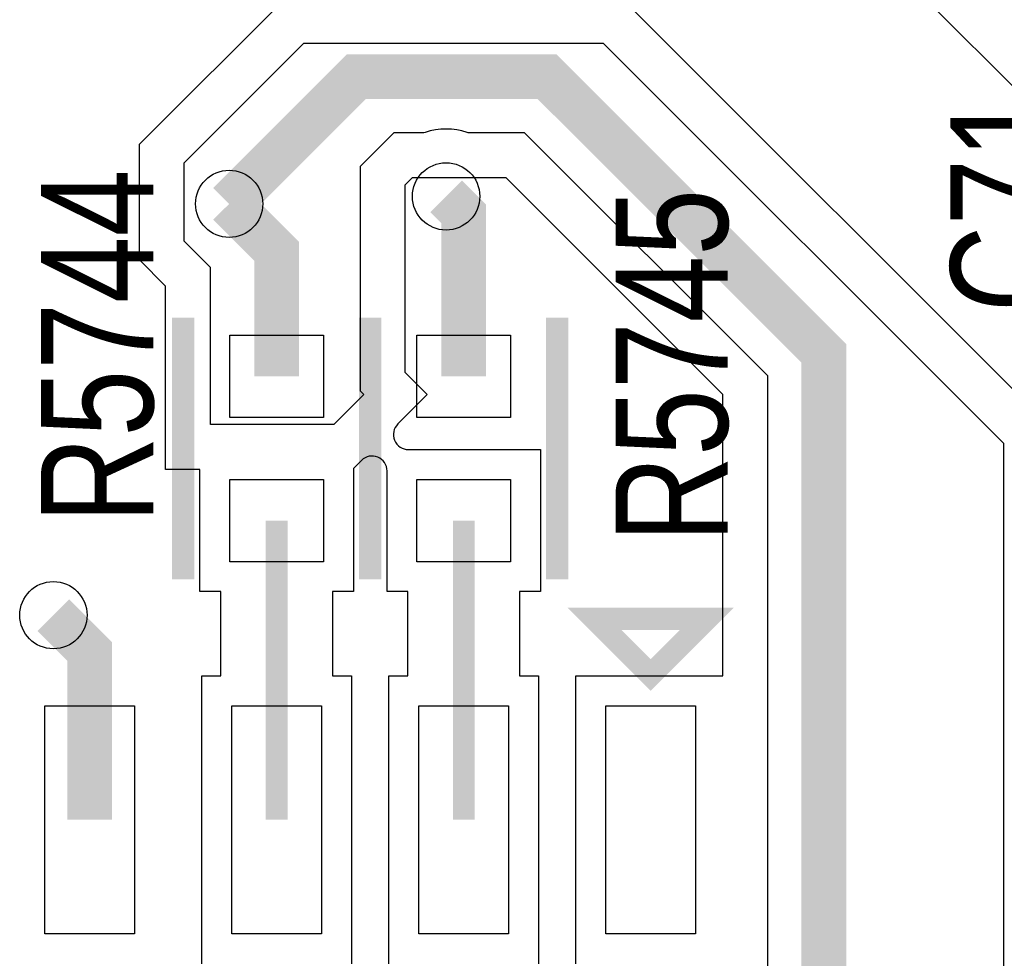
# Model space of a CAD drawing. Extents: x -394 to 5394, y -1015 to 7151.
# Tile 65 of 80: x 1556 to 1819, y 5303 to 5554. Entities that reach past the tile are written whole.
import ezdxf

# ---------------------------------------------------------------- set-up
doc = ezdxf.new("R2010")
doc.units = 0
for name, color, linetype in [('ET_TOP', 132, 'CONTINUOUS'), ('PG_SILKSCREEN_TOP', 7, 'CONTINUOUS'), ('PIN_TOP', 132, 'CONTINUOUS'), ('RD_SILKSCREEN_TOP', 254, 'CONTINUOUS'), ('VC_TOP', 132, 'CONTINUOUS')]:
    doc.layers.add(name, color=color, linetype=linetype)

msp = doc.modelspace()

# ---------------------------------------------------------------- linework, layer by layer
at = {"layer": 'ET_TOP'}
for points in [[(1766.4438, 5591.5854), (1856.0294, 5501.9998), (1882.0261, 5501.9998, -0.429722), (1886.0206, 5497.7893, 1.05408), (1915.9794, 5497.7893, -0.429722), (1919.9739, 5501.9998), (2035.9706, 5501.9998), (2091.9706, 5557.9998)], [(1716.9706, 5560.0002), (1831.0002, 5445.9706), (1831.0002, 5120.234, 0.548048), (1836.6843, 5116.6058, -1.566677), (1836.6843, 5089.3942, 0.548048), (1831.0002, 5085.766), (1831.0002, 4990.0294), (1795.9706, 4954.9998), (1703.0294, 4954.9998), (1696.4288, 4961.6003, 0.668177), (1689.6004, 4958.7719), (1689.6004, 4942.05), (1722.2004, 4942.05), (1722.2004, 4847.0496)], [(1756, 5267), (1756, 5459), (1691, 5524), (1675.9254, 5524), (1675.6211, 5524.1, 0.160144), (1664.3789, 5524.1), (1664.0746, 5524), (1656, 5524), (1647, 5515), (1647, 5455), (1648, 5454), (1640, 5446), (1607, 5446), (1607, 5488), (1600, 5495), (1600, 5516), (1632, 5548), (1712, 5548), (1819, 5441), (1819, 4995)], [(1704.6999, 5301.7988), (1704.6999, 5378.7992), (1743.9998, 5378.7992), (1743.9998, 5454.0294), (1686.0294, 5511.9998), (1660.9706, 5511.9998), (1659.0002, 5510.0294), (1659.0002, 5459.9706), (1664.9708, 5454), (1657.0985, 5446.1276, 0.668177), (1659.9269, 5439.2992), (1695.2004, 5439.2992), (1695.2004, 5401.2988), (1689.6004, 5401.2988), (1689.6004, 5378.7992), (1694.7004, 5378.7992), (1694.7004, 5301.7988)], [(1654.7, 5301.7988), (1654.7, 5378.7992), (1659.8, 5378.7992), (1659.8, 5401.2988), (1654.2, 5401.2988), (1654.2, 5433.5723, 0.668177), (1647.3716, 5436.4007), (1645.2005, 5434.2297), (1645.2005, 5401.2988), (1639.6005, 5401.2988), (1639.6005, 5378.7992), (1644.7005, 5378.7992), (1644.7005, 5301.7988)]]:
    msp.add_lwpolyline(points, format="xyb", dxfattribs=at)
msp.add_lwpolyline([(1604.7001, 5301.7988), (1604.7001, 5378.7992), (1609.8001, 5378.7992), (1609.8001, 5401.2988), (1604.2001, 5401.2988), (1604.2001, 5433.9998), (1594.9998, 5433.9998), (1594.9998, 5483.0294), (1587.9998, 5490.0294), (1587.9998, 5520.9706), (1627.0294, 5560.0002)], dxfattribs=at)
for points, const_width in [([(1612, 5505), (1646, 5539), (1697, 5539), (1771, 5465), (1771, 5255), (1724.7001, 5208.7001), (1724.7001, 5127.701)], 12), ([(1674.7002, 5458.8816), (1674.7002, 5502.2998), (1670, 5507)], 12), ([(1624.7003, 5458.8816), (1624.7003, 5492.2997), (1612, 5505)], 12), ([(1624.7003, 5340.299), (1624.7003, 5420.299)], 5.8), ([(1674.7002, 5340.299), (1674.7002, 5420.299)], 5.8), ([(1574.7004, 5340.299), (1574.7004, 5385.2996), (1565, 5395)], 12)]:
    msp.add_lwpolyline(points, dxfattribs=dict(at, const_width=const_width))
at = {"layer": 'PG_SILKSCREEN_TOP', "const_width": 6}
for points in [[(1599.7003, 5404.5903), (1599.7003, 5474.5903)], [(1649.7002, 5474.5903), (1649.7002, 5404.5903)], [(1649.7003, 5404.5903), (1649.7003, 5474.5903)], [(1699.7002, 5474.5903), (1699.7002, 5404.5903)], [(1724.7003, 5379), (1739.7003, 5394), (1709.7003, 5394), (1724.7003, 5379)]]:
    msp.add_lwpolyline(points, dxfattribs=at)
at = {"layer": 'PIN_TOP'}
for points in [[(1637.2003, 5447.8816), (1612.2003, 5447.8816), (1612.2003, 5469.8816), (1637.2003, 5469.8816)], [(1662.2002, 5469.8816), (1687.2002, 5469.8816), (1687.2002, 5447.8816), (1662.2002, 5447.8816)], [(1637.2003, 5409.299), (1612.2003, 5409.299), (1612.2003, 5431.299), (1637.2003, 5431.299)], [(1662.2002, 5431.299), (1687.2002, 5431.299), (1687.2002, 5409.299), (1662.2002, 5409.299)], [(1562.7004, 5370.799), (1586.7004, 5370.799), (1586.7004, 5309.799), (1562.7004, 5309.799)], [(1612.7003, 5370.799), (1636.7003, 5370.799), (1636.7003, 5309.799), (1612.7003, 5309.799)], [(1662.7002, 5370.799), (1686.7002, 5370.799), (1686.7002, 5309.799), (1662.7002, 5309.799)], [(1712.7001, 5370.799), (1736.7001, 5370.799), (1736.7001, 5309.799), (1712.7001, 5309.799)]]:
    msp.add_lwpolyline(points, close=True, dxfattribs=at)
at = {"layer": 'VC_TOP'}
for centre in [(1670, 5507), (1612, 5505), (1565, 5395)]:
    msp.add_circle(centre, 9, dxfattribs=at)

# ---------------------------------------------------------------- texts
at = {"layer": 'RD_SILKSCREEN_TOP', "width": 0.8}
for s, p in [('C71', (1834.8443, 5476.0048)), ('R5744', (1591.7003, 5419.5903)), ('R5745', (1745.2998, 5414.4097))]:
    msp.add_text(s, height=30, rotation=90, dxfattribs=at).set_placement(p)

doc.saveas('drawing.dxf')
